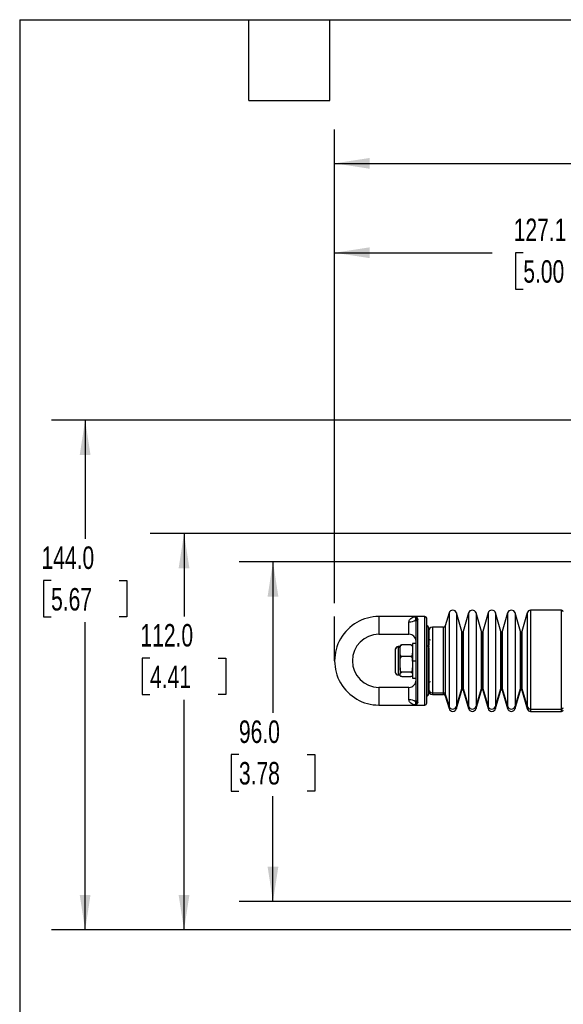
# Model space of a CAD drawing. Header units: millimetres. Extents: x 19 to 819, y 19 to 629.
# Tile 2 of 28: x 19 to 173, y 351 to 629. Entities that reach past the tile are written whole.
import ezdxf

# ---------------------------------------------------------------- set-up
doc = ezdxf.new("R2010")
doc.units = ezdxf.units.MM
doc.header["$LTSCALE"] = 3
doc.layers.add('DIMENSIONS', color=140, linetype='Continuous', lineweight=25)
doc.layers.add('TEXT', color=140, linetype='Continuous', lineweight=25)
doc.styles.add('SLDTEXTSTYLE0', font='TXT', dxfattribs={"width": 0.7})
doc.dimstyles.new('SLDDIMSTYLE0', dxfattribs={"dimtxt": 6.474023, "dimasz": 9.906, "dimexe": 0, "dimexo": 0.0625, "dimgap": 1.618506, "dimtad": 0, "dimtih": 1, "dimtoh": 1, "dimrnd": 1e-09, "dimzin": 12, "dimdsep": 46, "dimtxsty": 'SLDTEXTSTYLE0', "dimsah": 1, "dimcen": 0.09, "dimadec": 0, "dimazin": 3, "dimtfac": 1, "dimtofl": 0, "dimtmove": 0, "dimatfit": 3, "dimfxl": 0, "dimfrac": 2, "dimtolj": 1, "dimtzin": 12, "dimarcsym": 0})
doc.dimstyles.new('SLDDIMSTYLE2', dxfattribs={"dimtxt": 6.474023, "dimasz": 9.906, "dimexe": 0, "dimexo": 0.0625, "dimgap": 1.618506, "dimtad": 0, "dimtih": 1, "dimtoh": 1, "dimrnd": 1e-09, "dimzin": 4, "dimdsep": 46, "dimtxsty": 'SLDTEXTSTYLE0', "dimsah": 1, "dimcen": 0.09, "dimadec": 0, "dimazin": 1, "dimtfac": 1, "dimtofl": 0, "dimtmove": 0, "dimatfit": 3, "dimfxl": 0, "dimfrac": 2, "dimtolj": 1, "dimtzin": 12, "dimarcsym": 0})

# ---------------------------------------------------------------- blocks, each defined once
blk = doc.blocks.new('SW_BROKEN_VIEW_0')
at = {"color": 0}
for p, q in [((0, 0), (0, 12.5)), ((356.2, 0), (356.2, 12.5))]:
    blk.add_line(p, q, dxfattribs=at)
blk = doc.blocks.new('_D')
at = {"layer": 'DIMENSIONS'}
for p, q in [((108.03, 463.91), (108.03, 572.37)), ((235.13, 479.41), (235.13, 572.37)), ((108.03, 562.84), (152.54, 562.84)), ((161.32, 562.84), (159.14, 562.84)), ((159.14, 562.84), (159.14, 552.55)), ((180.56, 562.84), (182.73, 562.84)), ((182.73, 562.84), (182.73, 552.55)), ((235.13, 562.84), (189.33, 562.84)), ((159.14, 552.55), (161.32, 552.55)), ((182.73, 552.55), (180.56, 552.55))]:
    blk.add_line(p, q, dxfattribs=at)
for points in [[(108.03, 562.84), (117.93, 561.32), (117.93, 564.37)], [(235.13, 562.84), (225.22, 564.37), (225.22, 561.32)]]:
    blk.add_solid(points, dxfattribs=at)
at = {"layer": 'DIMENSIONS', "char_height": 6.35, "attachment_point": 1, "style": 'SLDTEXTSTYLE0'}
for s, insert in [('127.1', (158.62, 572.48)), ('5.00', (161.32, 560.74))]:
    blk.add_mtext(s, dxfattribs=dict(at, insert=insert))
blk = doc.blocks.new('_D_2')
at = {"layer": 'DIMENSIONS'}
for p, q in [((108.03, 463.91), (108.03, 597.6)), ((464.23, 463.91), (464.23, 597.6)), ((108.03, 588.08), (225.12, 588.08)), ((464.23, 588.08), (346.57, 588.08))]:
    blk.add_line(p, q, dxfattribs=at)
for points in [[(108.03, 588.08), (117.93, 586.56), (117.93, 589.6)], [(464.23, 588.08), (454.32, 589.6), (454.32, 586.56)]]:
    blk.add_solid(points, dxfattribs=at)
at = {"layer": 'DIMENSIONS', "insert": (226.57, 591.12), "char_height": 6.35, "attachment_point": 1, "style": 'SLDTEXTSTYLE0'}
blk.add_mtext('327MM MIN. - 361MM MAX.', dxfattribs=at)
blk = doc.blocks.new('_D_5')
at = {"layer": 'DIMENSIONS'}
for p, q in [((241.78, 475.6), (81.08, 475.6)), ((90.61, 475.6), (90.61, 432.87)), ((80.99, 421.13), (78.81, 421.13)), ((78.81, 421.13), (78.81, 410.84)), ((100.23, 421.13), (102.4, 421.13)), ((102.4, 421.13), (102.4, 410.84)), ((78.81, 410.84), (80.99, 410.84)), ((90.61, 379.6), (90.61, 409.39)), ((102.4, 410.84), (100.23, 410.84)), ((241.78, 379.6), (81.08, 379.6))]:
    blk.add_line(p, q, dxfattribs=at)
for points in [[(90.61, 475.6), (89.08, 465.7), (92.13, 465.7)], [(90.61, 379.6), (92.13, 389.51), (89.08, 389.51)]]:
    blk.add_solid(points, dxfattribs=at)
at = {"layer": 'DIMENSIONS', "char_height": 6.35, "attachment_point": 1, "style": 'SLDTEXTSTYLE0'}
for s, insert in [('96.0', (80.99, 430.76)), ('3.78', (80.99, 419.03))]:
    blk.add_mtext(s, dxfattribs=dict(at, insert=insert))
blk = doc.blocks.new('_D_6')
at = {"layer": 'DIMENSIONS'}
for p, q in [((243.32, 483.6), (55.95, 483.6)), ((65.48, 483.6), (65.48, 460.09)), ((55.86, 448.36), (53.69, 448.36)), ((53.69, 448.36), (53.69, 438.07)), ((75.1, 448.36), (77.27, 448.36)), ((77.27, 448.36), (77.27, 438.07)), ((53.69, 438.07), (55.86, 438.07)), ((65.48, 371.6), (65.48, 436.62)), ((77.27, 438.07), (75.1, 438.07)), ((243.32, 371.6), (55.95, 371.6))]:
    blk.add_line(p, q, dxfattribs=at)
for points in [[(65.48, 483.6), (63.95, 473.7), (67, 473.7)], [(65.48, 371.6), (67, 381.51), (63.95, 381.51)]]:
    blk.add_solid(points, dxfattribs=at)
at = {"layer": 'DIMENSIONS', "char_height": 6.35, "attachment_point": 1, "style": 'SLDTEXTSTYLE0'}
for s, insert in [('112.0', (53.17, 457.99)), ('4.41', (55.86, 446.25))]:
    blk.add_mtext(s, dxfattribs=dict(at, insert=insert))
blk = doc.blocks.new('_D_7')
at = {"layer": 'DIMENSIONS'}
for p, q in [((282.32, 515.6), (28.01, 515.6)), ((37.54, 515.6), (37.54, 482.01)), ((27.92, 470.27), (25.74, 470.27)), ((25.74, 470.27), (25.74, 459.98)), ((47.16, 470.27), (49.33, 470.27)), ((49.33, 470.27), (49.33, 459.98)), ((25.74, 459.98), (27.92, 459.98)), ((49.33, 459.98), (47.16, 459.98)), ((37.54, 371.6), (37.54, 458.53)), ((243.32, 371.6), (28.01, 371.6))]:
    blk.add_line(p, q, dxfattribs=at)
for points in [[(37.54, 515.6), (36.01, 505.7), (39.06, 505.7)], [(37.54, 371.6), (39.06, 381.51), (36.01, 381.51)]]:
    blk.add_solid(points, dxfattribs=at)
at = {"layer": 'DIMENSIONS', "char_height": 6.35, "attachment_point": 1, "style": 'SLDTEXTSTYLE0'}
for s, insert in [('144.0', (25.22, 479.9)), ('5.67', (27.92, 468.16))]:
    blk.add_mtext(s, dxfattribs=dict(at, insert=insert))

msp = doc.modelspace()

# ---------------------------------------------------------------- linework, layer by layer
for p, q in [((172.127, 461.905), (163.381, 461.905)), ((163.381, 461.905), (163.381, 433.975)), ((172.127, 433.975), (172.127, 461.905)), ((120.527, 460.105), (120.527, 455.105)), ((131.027, 460.105), (120.527, 460.105)), ((130.934, 459.163), (131.027, 458.792)), ((133.527, 460.105), (131.027, 460.105)), ((131.027, 436.417), (131.027, 458.792)), ((131.411, 459.582), (131.527, 459.258)), ((131.527, 435.951), (131.527, 459.258)), ((133.527, 435.105), (133.527, 460.105)), ((134.027, 435.605), (134.027, 459.605)), ((140.339, 461.108), (139.295, 457.467)), ((140.339, 461.108), (140.339, 434.735)), ((143.962, 455.849), (142.454, 461.108)), ((142.454, 461.108), (142.454, 434.735)), ((145.854, 461.108), (144.346, 455.849)), ((145.854, 461.108), (145.854, 434.735)), ((149.477, 455.849), (147.969, 461.108)), ((147.969, 461.108), (147.969, 434.735)), ((151.369, 461.108), (149.861, 455.849)), ((151.369, 461.108), (151.369, 434.735)), ((154.992, 455.849), (153.484, 461.108)), ((153.484, 461.108), (153.484, 434.735)), ((156.884, 461.108), (155.376, 455.849)), ((156.884, 461.108), (156.884, 434.735)), ((160.506, 455.849), (158.999, 461.108)), ((158.999, 461.108), (158.999, 434.735)), ((162.42, 461.18), (160.891, 455.849)), ((162.42, 461.18), (162.42, 434.666)), ((129.027, 455.105), (129.027, 458.605)), ((134.127, 451.878), (134.127, 457.455)), ((134.627, 451.661), (134.627, 456.911)), ((138.815, 457.105), (135.627, 457.105)), ((135.627, 457.105), (135.627, 438.55)), ((138.815, 438.55), (138.815, 457.105)), ((139.295, 457.467), (139.295, 438.205)), ((120.527, 455.105), (129.027, 455.105)), ((143.962, 439.746), (143.962, 455.849)), ((144.154, 439.885), (144.154, 455.705)), ((144.346, 455.849), (144.346, 439.746)), ((149.477, 439.746), (149.477, 455.849)), ((149.669, 439.885), (149.669, 455.705)), ((149.861, 455.849), (149.861, 439.746)), ((154.992, 439.746), (154.992, 455.849)), ((155.184, 439.885), (155.184, 455.705)), ((155.376, 455.849), (155.376, 439.746)), ((160.506, 439.746), (160.506, 455.849)), ((160.699, 439.885), (160.699, 455.705)), ((160.891, 455.849), (160.891, 439.746)), ((125.127, 450.702), (125.127, 444.429)), ((126.527, 451.605), (125.927, 451.605)), ((125.927, 451.605), (125.927, 451.476)), ((125.927, 451.476), (126.527, 451.476)), ((125.927, 451.476), (125.927, 443.605)), ((126.527, 451.143), (126.527, 451.439)), ((126.527, 450.454), (126.527, 451.143)), ((126.527, 449.765), (126.527, 450.454)), ((129.527, 452.075), (127.027, 452.075)), ((131.027, 452.505), (130.027, 452.505)), ((130.027, 452.505), (130.027, 447.605)), ((134.127, 437.755), (134.127, 451.878)), ((134.627, 451.311), (134.627, 439.503)), ((126.527, 447.549), (126.527, 449.765)), ((129.527, 448.833), (127.027, 448.833)), ((130.027, 447.549), (130.027, 449.765)), ((126.527, 446.598), (126.527, 447.549)), ((126.527, 445.648), (126.527, 446.598)), ((126.527, 445.648), (126.527, 444.01)), ((130.027, 447.605), (131.027, 447.605)), ((130.027, 447.605), (130.027, 442.705)), ((130.027, 444.01), (130.027, 445.648)), ((125.927, 443.605), (126.527, 443.605)), ((126.527, 443.749), (126.527, 444.01)), ((126.527, 443.487), (126.527, 443.749)), ((129.527, 444.363), (127.027, 444.363)), ((127.027, 443.134), (129.527, 443.134)), ((130.027, 442.705), (131.027, 442.705)), ((120.527, 440.105), (120.527, 435.105)), ((129.027, 440.105), (120.527, 440.105)), ((129.027, 436.605), (129.027, 440.105)), ((142.454, 434.735), (143.962, 439.746)), ((142.454, 434.101), (143.962, 439.36)), ((143.962, 439.36), (143.962, 439.746)), ((144.154, 439.505), (144.154, 439.885)), ((144.346, 439.746), (145.854, 434.735)), ((144.346, 439.746), (144.346, 439.36)), ((144.346, 439.36), (145.854, 434.101)), ((147.969, 434.735), (149.477, 439.746)), ((147.969, 434.101), (149.477, 439.36)), ((149.477, 439.36), (149.477, 439.746)), ((149.669, 439.505), (149.669, 439.885)), ((149.861, 439.746), (151.369, 434.735)), ((149.861, 439.746), (149.861, 439.36)), ((149.861, 439.36), (151.369, 434.101)), ((153.484, 434.735), (154.992, 439.746)), ((153.484, 434.101), (154.992, 439.36)), ((154.992, 439.36), (154.992, 439.746)), ((155.184, 439.505), (155.184, 439.885)), ((155.376, 439.746), (156.884, 434.735)), ((155.376, 439.746), (155.376, 439.36)), ((155.376, 439.36), (156.884, 434.101)), ((158.999, 434.735), (160.506, 439.746)), ((158.999, 434.101), (160.506, 439.36)), ((160.506, 439.36), (160.506, 439.746)), ((160.699, 439.505), (160.699, 439.885)), ((160.891, 439.746), (162.42, 434.666)), ((160.891, 439.746), (160.891, 439.36)), ((160.891, 439.36), (162.42, 434.029)), ((135.627, 438.55), (138.815, 438.55)), ((135.627, 438.55), (135.627, 438.105)), ((135.627, 438.105), (138.815, 438.105)), ((138.815, 438.105), (138.815, 438.55)), ((139.295, 438.205), (140.339, 434.735)), ((139.295, 438.205), (139.295, 437.742)), ((139.295, 437.742), (140.339, 434.101)), ((120.527, 435.105), (131.027, 435.105)), ((131.027, 436.417), (130.934, 436.046)), ((131.027, 435.105), (133.527, 435.105)), ((131.527, 435.951), (131.411, 435.627)), ((140.339, 434.735), (140.339, 434.101)), ((142.454, 434.735), (142.454, 434.101)), ((145.854, 434.735), (145.854, 434.101)), ((147.969, 434.735), (147.969, 434.101)), ((151.369, 434.735), (151.369, 434.101)), ((153.484, 434.735), (153.484, 434.101)), ((156.884, 434.735), (156.884, 434.101)), ((158.999, 434.735), (158.999, 434.101)), ((162.42, 434.666), (162.42, 434.029)), ((163.381, 433.975), (172.127, 433.975)), ((163.381, 433.975), (163.381, 433.305)), ((172.127, 433.305), (172.127, 433.975)), ((163.381, 433.305), (172.127, 433.305))]:
    msp.add_line(p, q)
at = {"flags": 128}
msp.add_lwpolyline([(134.127, 451.878), (134.225, 451.874), (134.319, 451.861), (134.405, 451.841), (134.481, 451.814), (134.543, 451.781), (134.589, 451.744), (134.618, 451.703), (134.627, 451.661)], dxfattribs=at)
for centre, radius, start, end in [((141.397, 460.805), 1.1, 16.0002, 163.9998), ((146.912, 460.805), 1.1, 16.0002, 163.9998), ((152.426, 460.805), 1.1, 16.0002, 163.9998), ((157.941, 460.805), 1.1, 16.0002, 163.9998), ((163.381, 460.905), 1, 89.9994, 164.00058), ((172.127, 461.405), 0.5, 0.00152, 89.99933), ((120.527, 447.605), 12.5, 89.99997, 270.00003), ((129.283, 461.265), 2.673, 264.5113, 308.14935), ((131.451, 459.056), 0.528, 94.3301, 168.26654), ((131.511, 458.775), 0.484, 88.06157, 177.92282), ((133.527, 459.605), 0.5, 0.00152, 90.00019), ((134.127, 456.955), 0.5, 359.99981, 89.99848), ((135.627, 456.105), 1, 90.00067, 179.99933), ((138.815, 457.605), 0.5, 269.99841, 344.00129), ((120.527, 447.605), 7.5, 90.00006, 269.99994), ((129.027, 453.105), 2, 359.99921, 90.00079), ((135.127, 454.005), 0.5, 180.00152, 270.00019), ((144.154, 455.905), 0.2, 196.00279, 269.99356), ((144.154, 455.905), 0.2, 270.00644, 343.99721), ((149.669, 455.905), 0.2, 195.99511, 270.00123), ((149.669, 455.905), 0.2, 270.00304, 344.00489), ((155.184, 455.905), 0.2, 196.00279, 269.99356), ((155.184, 455.905), 0.2, 269.99877, 344.00489), ((160.699, 455.905), 0.2, 195.99511, 270.00123), ((160.699, 455.905), 0.2, 270.00644, 343.99721), ((125.927, 450.805), 0.8, 89.99979, 180.00021), ((125.915, 450.688), 0.787, 89.07998, 179.04697), ((125.927, 444.405), 0.8, 179.99979, 270.00021), ((129.027, 442.105), 2, 269.99921, 0.00079), ((135.127, 441.205), 0.5, 89.99981, 179.99848), ((135.604, 439.527), 0.977, 181.40868, 271.34391), ((144.151, 439.686), 0.199, 89.1513, 162.21925), ((144.154, 439.305), 0.2, 90.00644, 163.99721), ((144.157, 439.686), 0.199, 17.78075, 90.8487), ((144.154, 439.305), 0.2, 16.00279, 89.99356), ((149.666, 439.686), 0.199, 89.14403, 162.22651), ((149.669, 439.305), 0.2, 89.99877, 164.00489), ((149.672, 439.686), 0.199, 17.77344, 90.85181), ((149.669, 439.305), 0.2, 15.99511, 89.99696), ((155.181, 439.686), 0.199, 89.1513, 162.21925), ((155.184, 439.305), 0.2, 90.00644, 163.99721), ((155.187, 439.686), 0.199, 17.77819, 90.85126), ((155.184, 439.305), 0.2, 15.99511, 90.00123), ((160.696, 439.686), 0.199, 89.14403, 162.22651), ((160.699, 439.305), 0.2, 89.99877, 164.00489), ((160.702, 439.686), 0.199, 17.78258, 90.84687), ((160.699, 439.305), 0.2, 16.00279, 89.99356), ((129.283, 433.944), 2.673, 51.85065, 95.4887), ((134.127, 438.255), 0.5, 270.00152, 0.00019), ((135.627, 439.105), 1, 180.00067, 269.99933), ((138.822, 438.053), 0.497, 17.78034, 90.84508), ((138.815, 437.605), 0.5, 15.99871, 90.00159), ((131.451, 436.153), 0.528, 191.73346, 265.6699), ((131.511, 436.435), 0.484, 182.07718, 271.93843), ((133.527, 435.605), 0.5, 269.99981, 359.99848), ((141.397, 435.084), 1.114, 198.28194, 341.71806), ((141.397, 434.405), 1.1, 196.0002, 343.9998), ((146.912, 435.084), 1.114, 198.28194, 341.71806), ((146.912, 434.405), 1.1, 196.0002, 343.9998), ((152.426, 435.084), 1.114, 198.28223, 341.71777), ((152.426, 434.405), 1.1, 196.0002, 343.9998), ((157.941, 435.084), 1.114, 198.28194, 341.71806), ((157.941, 434.405), 1.1, 196.0002, 343.9998), ((163.366, 434.969), 0.994, 197.78247, 270.84497), ((163.381, 434.305), 1, 195.99942, 270.0006), ((172.139, 434.464), 0.489, 268.65835, 358.59085), ((172.127, 433.805), 0.5, 270.00067, 359.99848)]:
    msp.add_arc(centre, radius, start, end)
for points, knots in [([(129.027, 458.605), (129.041, 458.726), (129.07, 458.982), (129.323, 459.407), (129.93, 459.948), (130.595, 460.043), (131.027, 460.105)], [0, 0, 0, 0, 0.133091, 0.2808393, 0.5326561, 1, 1, 1, 1]), ([(131.027, 460.105), (130.981, 460.036), (130.882, 459.889), (130.877, 459.552), (130.912, 459.312), (130.934, 459.163)], [0, 0, 0, 0, 0.2498776, 0.5331454, 1, 1, 1, 1]), ([(131.027, 460.105), (131.066, 460.082), (131.174, 460.021), (131.259, 459.807), (131.356, 459.663), (131.411, 459.582)], [0, 0, 0, 0, 0.201562, 0.5508143, 1, 1, 1, 1]), ([(134.627, 456.015), (134.627, 456.043), (134.627, 456.187), (134.627, 455.516), (134.627, 455.132), (134.627, 454.073), (134.627, 453.068), (134.627, 452.336), (134.627, 452.011)], [0, 0, 0, 0, 0.0167164, 0.0869345, 0.2416409, 0.4736736, 0.7663306, 1, 1, 1, 1]), ([(126.527, 451.143), (126.533, 451.348), (126.54, 451.603), (126.677, 451.875), (126.768, 451.979), (126.871, 452.044), (126.955, 452.071), (127.009, 452.074), (127.027, 452.075)], [0, 0, 0, 0, 0.5150259, 0.6409582, 0.7769953, 0.8613904, 0.9541531, 1, 1, 1, 1]), ([(127.027, 452.075), (126.998, 452.074), (126.942, 452.072), (126.851, 452.059), (126.748, 452.032), (126.608, 451.967), (126.529, 451.834), (126.528, 451.742), (126.527, 451.722)], [0, 0, 0, 0, 0.1282152, 0.2436139, 0.401702, 0.5957735, 0.9105311, 1, 1, 1, 1]), ([(129.527, 452.075), (129.557, 452.073), (129.614, 452.068), (129.709, 452.032), (129.822, 451.95), (129.982, 451.715), (130.024, 451.418), (130.027, 451.197), (130.027, 451.143)], [0, 0, 0, 0, 0.0757579, 0.1473459, 0.2573719, 0.4298797, 0.8616509, 1, 1, 1, 1]), ([(130.027, 451.722), (130.012, 451.806), (129.991, 451.92), (129.866, 452.005), (129.778, 452.041), (129.678, 452.064), (129.598, 452.074), (129.545, 452.074), (129.527, 452.075)], [0, 0, 0, 0, 0.3527986, 0.4754719, 0.6441346, 0.7695297, 0.9219475, 1, 1, 1, 1]), ([(134.627, 438.298), (134.627, 438.291), (134.627, 438.176), (134.627, 438.856), (134.627, 439.185), (134.627, 440.207), (134.627, 441.351), (134.627, 442.856), (134.627, 444.558), (134.627, 446.394), (134.627, 448.242), (134.627, 449.999), (134.627, 451.127), (134.627, 451.661)], [0, 0, 0, 0, 0.001461, 0.0241577, 0.0687382, 0.1343076, 0.2242849, 0.3368265, 0.466869, 0.6066926, 0.747369, 0.880567, 1, 1, 1, 1]), ([(127.027, 448.833), (126.998, 448.835), (126.94, 448.839), (126.846, 448.876), (126.733, 448.958), (126.573, 449.193), (126.531, 449.49), (126.528, 449.711), (126.527, 449.765)], [0, 0, 0, 0, 0.07575611, 0.14736037, 0.25736829, 0.42989354, 0.86165122, 1, 1, 1, 1]), ([(126.527, 447.549), (126.532, 447.827), (126.537, 448.171), (126.675, 448.552), (126.763, 448.695), (126.867, 448.789), (126.954, 448.829), (127.009, 448.832), (127.027, 448.833)], [0, 0, 0, 0, 0.5544463, 0.6836454, 0.8142345, 0.8884114, 0.9639442, 1, 1, 1, 1]), ([(130.027, 449.765), (130.022, 449.56), (130.014, 449.305), (129.877, 449.033), (129.787, 448.929), (129.683, 448.864), (129.599, 448.836), (129.545, 448.834), (129.527, 448.833)], [0, 0, 0, 0, 0.5150199, 0.6409601, 0.7770003, 0.8614008, 0.9541651, 1, 1, 1, 1]), ([(129.527, 448.833), (129.557, 448.83), (129.616, 448.824), (129.713, 448.771), (129.828, 448.652), (129.986, 448.319), (130.024, 447.925), (130.027, 447.623), (130.027, 447.549)], [0, 0, 0, 0, 0.0598343, 0.1190188, 0.2175667, 0.3884171, 0.8503588, 1, 1, 1, 1]), ([(127.027, 444.363), (126.997, 444.366), (126.938, 444.372), (126.842, 444.425), (126.727, 444.544), (126.568, 444.877), (126.531, 445.271), (126.528, 445.573), (126.527, 445.648)], [0, 0, 0, 0, 0.0598342, 0.1190229, 0.2175635, 0.3884183, 0.8503591, 1, 1, 1, 1]), ([(130.027, 445.648), (130.023, 445.369), (130.017, 445.026), (129.88, 444.644), (129.791, 444.501), (129.687, 444.407), (129.601, 444.368), (129.545, 444.364), (129.527, 444.363)], [0, 0, 0, 0, 0.5544509, 0.6836455, 0.8142389, 0.8884241, 0.9639538, 1, 1, 1, 1]), ([(126.527, 444.01), (126.543, 444.095), (126.563, 444.209), (126.689, 444.293), (126.777, 444.329), (126.876, 444.352), (126.957, 444.362), (127.009, 444.363), (127.027, 444.363)], [0, 0, 0, 0, 0.3528025, 0.4754569, 0.6441379, 0.7695104, 0.9219266, 1, 1, 1, 1]), ([(127.027, 443.134), (126.998, 443.135), (126.942, 443.137), (126.851, 443.15), (126.748, 443.177), (126.608, 443.242), (126.529, 443.375), (126.528, 443.467), (126.527, 443.487)], [0, 0, 0, 0, 0.1282124, 0.2436086, 0.4016933, 0.5957605, 0.9105113, 1, 1, 1, 1]), ([(129.527, 444.363), (129.557, 444.362), (129.612, 444.361), (129.703, 444.348), (129.806, 444.32), (129.947, 444.255), (130.025, 444.123), (130.027, 444.03), (130.027, 444.01)], [0, 0, 0, 0, 0.1282177, 0.2435971, 0.4017094, 0.5957655, 0.9105293, 1, 1, 1, 1]), ([(130.027, 443.487), (130.012, 443.403), (129.991, 443.289), (129.866, 443.204), (129.778, 443.168), (129.678, 443.145), (129.598, 443.136), (129.545, 443.135), (129.527, 443.134)], [0, 0, 0, 0, 0.3528118, 0.4754826, 0.6441418, 0.7695344, 0.9219491, 1, 1, 1, 1]), ([(131.027, 435.105), (130.595, 435.166), (129.93, 435.262), (129.323, 435.802), (129.07, 436.227), (129.041, 436.483), (129.027, 436.605)], [0, 0, 0, 0, 0.46734, 0.7191576, 0.8668969, 1, 1, 1, 1]), ([(130.934, 436.046), (130.912, 435.897), (130.877, 435.657), (130.882, 435.32), (130.981, 435.173), (131.027, 435.105)], [0, 0, 0, 0, 0.4669381, 0.7497473, 1, 1, 1, 1]), ([(131.411, 435.627), (131.371, 435.567), (131.288, 435.44), (131.201, 435.277), (131.122, 435.145), (131.058, 435.118), (131.027, 435.105)], [0, 0, 0, 0, 0.3245121, 0.6901024, 0.8514137, 1, 1, 1, 1])]:
    msp.add_open_spline(points, degree=3, knots=knots)
at = {"layer": 'TEXT'}
for p, q in [((19.05, 628.65), (819.15, 628.65)), ((19.05, 628.65), (19.05, 19.05)), ((83.82, 605.79), (83.82, 628.65)), ((106.68, 605.79), (106.68, 628.65)), ((83.82, 605.79), (106.68, 605.79))]:
    msp.add_line(p, q, dxfattribs=at)

# ---------------------------------------------------------------- block references
at = {"color": 7, "linetype": 'Continuous'}
msp.add_blockref('SW_BROKEN_VIEW_0', (108.027, 447.605), dxfattribs=at)

# ---------------------------------------------------------------- dimensions: what is measured, and where the dimension line sits
at = {"layer": 'DIMENSIONS'}
dim = msp.add_linear_dim(base=(108.027, 588.08), p1=(464.227, 460.105), p2=(108.027, 460.105), angle=0, text='327MM MIN. - 361MM MAX.', dimstyle='SLDDIMSTYLE0', dxfattribs=at)
dim.commit()
dim.dimension.update_dxf_attribs({"geometry": '_D_2', "text_midpoint": (285.846, 588.08), "dimtype": 160})
dim = msp.add_linear_dim(base=(235.127, 562.842), p1=(108.027, 460.105), p2=(235.127, 475.605), dimstyle='SLDDIMSTYLE0', dxfattribs=at)
dim.commit()
dim.dimension.update_dxf_attribs({"geometry": '_D', "text_midpoint": (170.936, 562.842), "dimtype": 160})
for base, p1, p2, picture, middle in [((37.536, 515.605), (247.127, 371.605), (286.127, 515.605), '_D_7', (37.536, 470.268)), ((65.478, 371.605), (247.127, 483.605), (247.127, 371.605), '_D_6', (65.478, 448.355)), ((90.608, 475.605), (245.587, 379.605), (245.587, 475.605), '_D_5', (90.608, 421.13))]:
    dim = msp.add_linear_dim(base=base, p1=p1, p2=p2, angle=90, dimstyle='SLDDIMSTYLE2', dxfattribs=at)
    dim.commit()
    dim.dimension.update_dxf_attribs({"geometry": picture, "text_midpoint": middle, "dimtype": 160})

doc.saveas('drawing.dxf')
